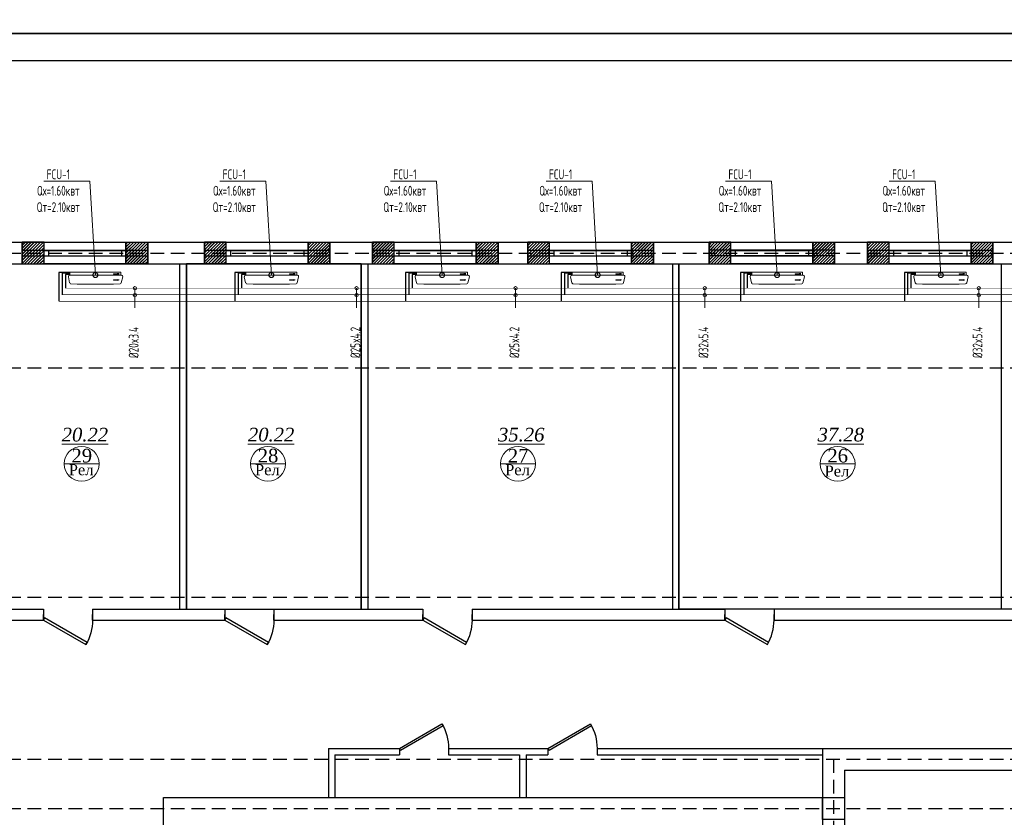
# Model space of a CAD drawing. Header units: inches. Extents: x 8001 to 766003, y -84601 to 563258.
# Tile 66 of 188: x 202127 to 220162, y 392017 to 406623. Entities that reach past the tile are written whole.
import ezdxf
from ezdxf import colors
from ezdxf.entities.mleader import LeaderData, LeaderLine
from ezdxf.math import Vec2, Vec3

# ---------------------------------------------------------------- set-up
doc = ezdxf.new("R2010")
doc.units = ezdxf.units.IN
doc.header["$MEASUREMENT"] = 0
for name, pattern in [('( Hidden )', [0.375, 0.25, -0.125]), ('CONTINOUS', [0]), ('HIDDEN', [9.525, 6.35, -3.175])]:
    doc.linetypes.add(name, pattern=pattern)
for name, color, linetype, lineweight in [('.', 7, 'Continuous', 15), ('SGM-M-100-WW-DRAIN-FLOOR', 3, 'HIDDEN', 30), ('SGM-M-400-TEXT', 140, 'CONTINOUS', 20), ('SGM-M-500-11-HI-TEXT', 11, 'CONTINOUS', 20), ('SGM-M-700-5-HVAC-WS-CWS-FCU', 32, 'CONTINOUS', 30), ('SGM-M-700-6-HVAC-WS-CWR-FCU', 141, 'HIDDEN', 30), ('sloy', 8, 'Continuous', 0), ('СТЕНЫ', 7, 'Continuous', 40), ('ФАНКОЙЛЫ', 250, 'Continuous', 25)]:
    doc.layers.add(name, color=color, linetype=linetype, lineweight=lineweight)
doc.styles.add('SGM_MKN', font='romans.shx', dxfattribs={"width": 0.65, "height": 100})
doc.styles.add('TIEMS', font='times.ttf')
pattern_1 = [(45, (1276666.25, 1731302.557), (-27.5771645, 27.5771645), []), (45, (1276668.25, 1731302.557), (-27.5771645, 27.5771645), [])]

# ---------------------------------------------------------------- blocks, each defined once
blk = doc.blocks.new('*U285')
at = {"color": 5}
for p, q in [((0, 0), (0, -4)), ((-36, 0), (-36, -4))]:
    blk.add_line(p, q, dxfattribs=at)
blk.add_lwpolyline([(0, 0), (-31.18, 18), (-32.05, 16.48), (-0.88, -1.52)], close=True, dxfattribs=at)
blk.add_arc((0, 0), 36, 150, 180, dxfattribs=at)
blk = doc.blocks.new('gggggggggggggfffffffffffffgc')
for p, q in [((3348312, 615065), (3348312, 615465)), ((3350612, 615065), (3350612, 615465))]:
    blk.add_line(p, q)
at = {"color": 5}
for p, q in [((3348312, 615315), (3350612, 615315)), ((3348312, 615215), (3350612, 615215))]:
    blk.add_line(p, q, dxfattribs=at)
blk = doc.blocks.new('gggggggggggggggffffffffffgc')
at = {"layer": '.'}
h = blk.add_hatch(dxfattribs=at)
h.set_pattern_fill('JIS_LC_8', color=32, scale=5)
h.set_pattern_definition(pattern_1)
h.paths.add_polyline_path([(1969330, 2113298), (1968930, 2113298), (1968930, 2112898), (1969330, 2112898)])
h = blk.add_hatch(dxfattribs=at)
h.set_pattern_fill('JIS_LC_8', color=32, scale=5)
h.set_pattern_definition(pattern_1)
h.paths.add_polyline_path([(1970830, 2113298), (1971230, 2113298), (1971230, 2112898), (1970830, 2112898)])
for p, q in [((1968930, 2113298), (1968930, 2112898)), ((1968930, 2113298), (1968930, 2112898)), ((1971230, 2113298), (1971230, 2112898))]:
    blk.add_line(p, q)
at = {"color": 5}
for p, q in [((1969330, 2113148), (1970830, 2113148)), ((1969330, 2113048), (1970830, 2113048))]:
    blk.add_line(p, q, dxfattribs=at)
for points in [[(1969330, 2113298), (1968930, 2113298), (1968930, 2112898), (1969330, 2112898)], [(1970830, 2113298), (1971230, 2113298), (1971230, 2112898), (1970830, 2112898)]]:
    blk.add_lwpolyline(points, close=True)
at = {"color": 0}
blk.add_lwpolyline([(1969330, 2113298), (1970830, 2113298), (1970830, 2112898), (1969330, 2112898)], close=True, dxfattribs=at)
at = {"color": 5}
for points in [[(1969410, 2113148), (1969410, 2113048)], [(1970750, 2113148), (1970750, 2113048)]]:
    blk.add_lwpolyline(points, dxfattribs=at)
blk = doc.blocks.new('*U283')
at = {"color": 5}
for p, q in [((-36, 0), (-36, 4)), ((0, 0), (0, 4))]:
    blk.add_line(p, q, dxfattribs=at)
blk.add_lwpolyline([(0, 0), (-31.18, -18), (-32.05, -16.48), (-0.88, 1.52)], close=True, dxfattribs=at)
blk.add_arc((0, 0), 36, 180, 210, dxfattribs=at)
blk = doc.blocks.new('*U294')
at = {"color": 5}
for p, q in [((0, 0), (0, 4)), ((36, 0), (36, 4))]:
    blk.add_line(p, q, dxfattribs=at)
blk.add_lwpolyline([(0, 0), (31.18, -18), (32.05, -16.48), (0.88, 1.52)], close=True, dxfattribs=at)
blk.add_arc((0, 0), 36, 330, 0, dxfattribs=at)
blk = doc.blocks.new('fhgsg')
for p, q in [((173079.6, 162186.5), (228029.6, 162186.5)), ((182777.4, 161786.5), (182777.4, 162186.5)), ((185077.4, 161786.5), (185077.4, 162186.5)), ((185856.1, 161786.5), (185856.1, 162186.5)), ((188156.1, 161786.5), (188156.1, 162186.5)), ((188701.1, 161786.5), (188701.1, 162186.5)), ((191001.1, 161786.5), (191001.1, 162186.5)), ((192021.1, 161786.5), (192021.1, 162186.5)), ((194321.1, 161786.5), (194321.1, 162186.5)), ((194921.1, 161786.5), (194921.1, 162186.5)), ((197221.1, 161786.5), (197221.1, 162186.5)), ((191349.6, 161786.5), (191349.6, 155466.5)), ((191469.6, 161786.5), (191469.6, 155466.5)), ((197369.6, 161786.5), (197369.6, 155466.5)), ((178529.6, 155466.5), (179829.6, 155466.5)), ((179829.6, 155466.5), (179829.6, 155266.5)), ((180729.6, 155466.5), (183149.6, 155466.5)), ((180729.6, 155466.5), (180729.6, 155266.5)), ((183149.6, 155466.5), (183149.6, 155266.5)), ((184049.6, 155466.5), (186779.6, 155466.5)), ((184049.6, 155466.5), (184049.6, 155266.5)), ((186779.6, 155466.5), (186779.6, 155266.5)), ((187679.6, 155466.5), (192311.1, 155466.5)), ((187679.6, 155466.5), (187679.6, 155266.5)), ((192311.1, 155466.5), (192311.1, 155266.5)), ((193211.1, 155466.5), (193211.1, 155266.5)), ((178529.6, 155266.5), (179829.6, 155266.5)), ((180729.6, 155266.5), (183149.6, 155266.5)), ((184049.6, 155266.5), (186779.6, 155266.5)), ((187679.6, 155266.5), (192311.1, 155266.5)), ((193211.1, 155266.5), (198331.1, 155266.5)), ((185049.6, 152916.5), (186349.6, 152916.5)), ((185049.6, 152916.5), (185049.6, 152016.5)), ((185169.6, 152796.5), (186349.6, 152796.5)), ((185169.6, 152796.5), (185169.6, 152016.5)), ((186349.6, 152916.5), (186349.6, 152796.5)), ((187249.6, 152916.5), (189069.6, 152916.5)), ((187249.6, 152916.5), (187249.6, 152796.5)), ((187249.6, 152796.5), (188549.6, 152796.5)), ((188549.6, 152796.5), (188549.6, 152016.5)), ((188669.6, 152796.5), (189069.6, 152796.5)), ((188669.6, 152796.5), (188669.6, 152016.5)), ((189069.6, 152916.5), (189069.6, 152796.5)), ((189969.6, 152916.5), (218879.6, 152916.5)), ((189969.6, 152916.5), (189969.6, 152796.5)), ((189969.6, 152796.5), (194099.6, 152796.5)), ((194099.6, 152916.5), (194099.6, 126516.5)), ((194499.6, 152516.5), (218479.6, 152516.5)), ((194499.6, 152516.5), (194499.6, 126916.5))]:
    blk.add_line(p, q)
at = {"color": 1, "linetype": '( Hidden )', "ltscale": 1000}
for p, q in [((169789.1, 161986.5), (227829.6, 161986.5)), ((169789.1, 159886.5), (247209.6, 159886.5)), ((169789.1, 155686.5), (247009.6, 155686.5)), ((169789.1, 152716.5), (247209.6, 152716.5)), ((194299.6, 152716.5), (194299.6, 111324.1)), ((169789.1, 151816.5), (247209.6, 151816.5))]:
    blk.add_line(p, q, dxfattribs=at)
at = {"color": 5}
for p, q in [((182777.4, 162036.5), (185077.4, 162036.5)), ((185856.1, 162036.5), (188156.1, 162036.5)), ((188701.1, 162036.5), (191001.1, 162036.5)), ((194321.1, 162036.5), (192021.1, 162036.5)), ((194921.1, 162036.5), (197221.1, 162036.5)), ((182777.4, 161936.5), (185077.4, 161936.5)), ((185856.1, 161936.5), (188156.1, 161936.5)), ((188701.1, 161936.5), (191001.1, 161936.5)), ((194321.1, 161936.5), (192021.1, 161936.5)), ((194921.1, 161936.5), (197221.1, 161936.5))]:
    blk.add_line(p, q, dxfattribs=at)
at = {"lineweight": 0, "ltscale": 100}
for p, q in [((180209.8, 158126.8), (180849.8, 158126.8)), ((183621.1, 158126.8), (184261.1, 158126.8)), ((188202.7, 158126.8), (188842.7, 158126.8)), ((194055.4, 158126.8), (194695.4, 158126.8))]:
    blk.add_line(p, q, dxfattribs=at)
for points in [[(173479.6, 161786.5), (219129.6, 161786.5)], [(182329.6, 155466.5), (182329.6, 161786.5)], [(182449.6, 155466.5), (182449.6, 161786.5)], [(185649.6, 161786.5), (185649.6, 155466.5)], [(185769.6, 161786.5), (185769.6, 155466.5)], [(198331.1, 155466.5), (193211.1, 155466.5)]]:
    blk.add_lwpolyline(points)
at = {"color": 0}
blk.add_lwpolyline([(184049.6, 155466.5), (185649.6, 155466.5), (185649.6, 161786.5), (182449.6, 161786.5), (182449.6, 155466.5), (184049.6, 155466.5)], dxfattribs=at)
blk.add_lwpolyline([(191469.6, 161786.5), (197369.6, 161786.5), (197369.6, 155466.5), (191469.6, 155466.5)], close=True, dxfattribs=at)
for points in [[(182029.6, 152016.5), (194499.6, 152016.5), (194499.6, 127616.5), (182029.6, 127616.5)], [(194099.6, 152016.5), (194499.6, 152016.5), (194499.6, 151616.5), (194099.6, 151616.5)]]:
    blk.add_lwpolyline(points, close=True)
at = {"layer": 'СТЕНЫ', "color": 0, "linetype": 'ByBlock', "lineweight": 0, "ltscale": 100}
for centre in [(180529.8, 158126.8), (183941.1, 158126.8), (188522.7, 158126.8), (194375.4, 158126.8)]:
    blk.add_circle(centre, 320, dxfattribs=at)
blk.add_blockref('gggggggggggggfffffffffffffgc', (-3168872, -453278.5))
at = {"color": 0}
for p in [(-1789489.9, -1951111.7), (-1786152.4, -1951111.7), (-1783073.6, -1951111.7), (-1780228.6, -1951111.7), (-1776908.6, -1951111.7), (-1774008.6, -1951111.7)]:
    blk.add_blockref('gggggggggggggggffffffffffgc', p, dxfattribs=at)
at = {"color": 5, "yscale": 25, "zscale": 25}
for name, p, xscale in [('*U283', (179829.6, 155266.5), -25), ('*U283', (183149.6, 155266.5), -25), ('*U283', (186779.6, 155266.5), -25), ('*U294', (192311.1, 155266.5), 25), ('*U285', (186349.6, 152916.5), -25), ('*U285', (189069.6, 152916.5), -25)]:
    blk.add_blockref(name, p, dxfattribs=dict(at, xscale=xscale))
at = {"lineweight": 0, "ltscale": 100, "char_height": 250, "attachment_point": 5, "style": 'TIEMS'}
for s, insert in [('\\A1;{\\fTimes New Roman|b0|i1|c204|p18;\\L20.22}', (180588.9, 158659)), ('\\A1;{\\fTimes New Roman|b0|i1|c204|p18;\\L20.22}', (184000.2, 158659)), ('\\A1;{\\fTimes New Roman|b0|i1|c204|p18;\\L35.26}', (188581.7, 158659)), ('\\A1;{\\fTimes New Roman|b0|i1|c204|p18;\\L37.28}', (194434.5, 158659)), ('\\A1;29', (180532, 158275)), ('\\A1;28', (183943.2, 158275)), ('\\A1;27', (188524.8, 158275)), ('\\A1;26', (194377.6, 158275))]:
    blk.add_mtext(s, dxfattribs=dict(at, insert=insert))
at = {"lineweight": 0, "ltscale": 100, "char_height": 200, "width": 1156.471, "attachment_point": 5, "style": 'TIEMS'}
for insert in [(180519.9, 158016.9), (183931.2, 158016.9), (188512.7, 158016.9), (194363.6, 157993.3)]:
    blk.add_mtext('\\A1;Рел', dxfattribs=dict(at, insert=insert))
blk = doc.blocks.new('A$C177E1FB8')
at = {"layer": 'sloy'}
for p, q in [((0, 30, -97), (0, 960, -97)), ((0, 960, -97), (55, 960, -97)), ((26, 897, -487), (26, 929, -487)), ((37, 929, -127), (28, 909, -127)), ((28, 909, -127), (34, 909, -127)), ((34, 909, -127), (34, 829, -127)), ((46, 909, -127), (37, 929, -127)), ((40, 829, -127), (40, 909, -127)), ((40, 909, -127), (46, 909, -127)), ((55, 960, -97), (55, 30, -97)), ((55, 829, -57), (55, 960, -57)), ((85, 995, -57), (199, 969, -57)), ((145, 929, -327), (136, 909, -327)), ((136, 909, -327), (142, 909, -327)), ((142, 909, -327), (142, 829, -327)), ((154, 909, -327), (145, 929, -327)), ((148, 829, -327), (148, 909, -327)), ((148, 909, -327), (154, 909, -327)), ((225, 829, -57), (213, 948, -57)), ((34, 829, -127), (40, 829, -127)), ((37, 829, -127), (37, 879, -127)), ((55, 161, -57), (55, 829, -57)), ((142, 829, -327), (148, 829, -327)), ((145, 829, -327), (145, 879, -327)), ((225, 161, -57), (225, 829, -57)), ((55, 30, -97), (0, 30, -97)), ((5, 22, -97), (4, 21, -97)), ((4, 17, -97), (4, 21, -97)), ((5, 24, -97), (5, 24, -97)), ((5, 24, -97), (9, 24, -97)), ((5, 24, -97), (9, 24, -97)), ((5, 24, -97), (5, 23, -97)), ((5, 23, -97), (5, 22, -97)), ((5, 22, -97), (9, 22, -97)), ((10, 22, -97), (5, 22, -97)), ((5, 22, -97), (9, 22, -97)), ((5, 22, -97), (5, 22, -97)), ((5, 22, -97), (5, 22, -97)), ((10, 16, -97), (5, 16, -97)), ((6, 30, -97), (6, 24, -97)), ((9, 30, -97), (9, 24, -97)), ((9, 24, -97), (9, 24, -97)), ((9, 24, -97), (10, 23, -97)), ((9, 22, -97), (9, 22, -97)), ((9, 22, -97), (10, 22, -97)), ((10, 23, -97), (10, 22, -97)), ((10, 22, -97), (10, 21, -97)), ((10, 17, -97), (10, 21, -97)), ((18, 20, -97), (18, 21, -97)), ((26, 21, -97), (18, 21, -97)), ((18, 20, -97), (18, 17, -97)), ((18, 17, -97), (18, 16, -97)), ((19, 24, -97), (20, 24, -97)), ((19, 24, -97), (19, 22, -97)), ((20, 22, -97), (19, 22, -97)), ((19, 21, -97), (25, 21, -97)), ((19, 21, -97), (19, 21, -97)), ((19, 21, -97), (25, 21, -97)), ((20, 24, -97), (25, 24, -97)), ((20, 22, -97), (25, 22, -97)), ((20, 22, -97), (20, 21, -97)), ((20, 14, -97), (20, 15, -97)), ((25, 14, -97), (20, 14, -97)), ((21, 24, -97), (21, 30, -97)), ((24, 24, -97), (24, 30, -97)), ((24, 22, -97), (24, 21, -97)), ((24, 22, -97), (24, 21, -97)), ((25, 24, -97), (25, 24, -97)), ((25, 24, -97), (25, 22, -97)), ((25, 22, -97), (25, 22, -97)), ((25, 21, -97), (25, 21, -97)), ((25, 14, -97), (25, 15, -97)), ((26, 20, -97), (26, 21, -97)), ((26, 20, -97), (26, 17, -97)), ((26, 17, -97), (26, 16, -97)), ((38, 20, -97), (38, 21, -97)), ((46, 21, -97), (38, 21, -97)), ((38, 20, -97), (38, 17, -97)), ((38, 17, -97), (38, 16, -97)), ((39, 24, -97), (40, 24, -97)), ((39, 24, -97), (39, 22, -97)), ((40, 22, -97), (39, 22, -97)), ((39, 21, -97), (45, 21, -97)), ((39, 21, -97), (39, 21, -97)), ((39, 21, -97), (45, 21, -97)), ((40, 24, -97), (45, 24, -97)), ((40, 22, -97), (45, 22, -97)), ((40, 22, -97), (40, 21, -97)), ((40, 14, -97), (40, 15, -97)), ((45, 14, -97), (40, 14, -97)), ((41, 24, -97), (41, 30, -97)), ((44, 24, -97), (44, 30, -97)), ((44, 22, -97), (44, 21, -97)), ((44, 22, -97), (44, 21, -97)), ((45, 24, -97), (45, 24, -97)), ((45, 24, -97), (45, 22, -97)), ((45, 22, -97), (45, 22, -97)), ((45, 21, -97), (45, 21, -97)), ((45, 14, -97), (45, 15, -97)), ((46, 20, -97), (46, 21, -97)), ((46, 20, -97), (46, 17, -97)), ((46, 17, -97), (46, 16, -97)), ((55, 30, -57), (55, 161, -57)), ((90, 0, -57), (195, 24, -57)), ((213, 42, -57), (225, 161, -57))]:
    blk.add_line(p, q, dxfattribs=at)
for centre, radius, start, end in [((3, 16, -97), 2.03, 356.7744, 31.9602), ((12, 16, -97), 2.03, 148.0398, 183.2256), ((16, 14, -97), 3.39, 15.4472, 50.0272), ((20, 22, -97), 0.204, 0, 90), ((20, 21, -97), 0.204, 270, 0), ((25, 22, -97), 0.204, 90, 180), ((25, 21, -97), 0.204, 180, 270), ((28, 14, -97), 3.39, 129.9728, 164.5528), ((36, 14, -97), 3.39, 15.4472, 50.0272), ((40, 22, -97), 0.204, 0, 90), ((40, 21, -97), 0.204, 270, 0), ((45, 22, -97), 0.204, 90, 180), ((45, 21, -97), 0.204, 180, 270), ((48, 14, -97), 3.39, 129.9728, 164.5528)]:
    blk.add_arc(centre, radius, start, end, dxfattribs=at)
for centre, major_axis, end_param in [((85, 965, -57), (0, 30), 1.745329), ((184, 943, -57), (29.5, 5.2), 0.872665), ((85, 30, -57), (-30, 0), 1.745329), ((185, 52, -57), (10.3, -28.2), 0.872665)]:
    blk.add_ellipse(centre, major_axis=major_axis, ratio=1, start_param=0, end_param=end_param, dxfattribs=at)
blk = doc.blocks.new('_DotSmall')
at = {"color": 0, "linetype": 'ByBlock', "const_width": 0.5}
blk.add_lwpolyline([(-0.0625, 0, 1), (0.0625, 0, 1)], format="xyb", close=True, dxfattribs=at)

msp = doc.modelspace()

# ---------------------------------------------------------------- linework, layer by layer
msp.add_lwpolyline([(189105.77, 475772.808), (289105.77, 475772.808), (289105.77, 406372.808), (189105.77, 406372.808)], close=True)

# ---------------------------------------------------------------- block references
at = {"color": 25}
msp.add_blockref('fhgsg', (22732.416, 240363.103), dxfattribs=at)

# ---------------------------------------------------------------- next in the draw order: linework, layer by layer
for points in [[(189105.77, 406372.808), (289105.77, 406372.808), (289105.77, 336972.808), (189105.77, 336972.808)], [(191105.77, 405872.808), (288605.77, 405872.808), (288605.77, 337472.808), (191105.77, 337472.808)]]:
    msp.add_lwpolyline(points, close=True)
at = {"color": 4, "const_width": 10}
msp.add_lwpolyline([(240952.167, 401705.561), (202965.054, 401705.561)], dxfattribs=at)
at = {"color": 3, "const_width": 10}
msp.add_lwpolyline([(240952.25, 401465.561), (202845.054, 401465.561)], dxfattribs=at)
at = {"color": 25, "const_width": 10}
msp.add_lwpolyline([(240939.262, 401586.842), (202905.054, 401586.842)], dxfattribs=at)
at = {"layer": 'SGM-M-100-WW-DRAIN-FLOOR', "linetype": 'ByBlock', "ltscale": 500}
for p, q in [((203034.515, 401994.691), (202845.054, 401994.691)), ((202845.054, 401994.691), (202845.054, 401465.561)), ((206257.987, 401994.691), (206068.526, 401994.691)), ((206068.526, 401994.691), (206068.526, 401465.561)), ((209384.515, 401994.691), (209195.054, 401994.691)), ((209195.054, 401994.691), (209195.054, 401465.561)), ((212234.469, 401994.691), (212045.008, 401994.691)), ((212045.008, 401994.691), (212045.008, 401465.561)), ((215520.784, 401994.691), (215331.323, 401994.691)), ((215331.323, 401994.691), (215331.323, 401465.561)), ((218520.784, 401994.691), (218331.323, 401994.691)), ((218331.323, 401994.691), (218331.323, 401465.561))]:
    msp.add_line(p, q, dxfattribs=at)
at = {"layer": 'SGM-M-500-11-HI-TEXT', "color": 5, "ltscale": 30}
for p, q in [((204237.397, 401349.247), (204237.397, 401705.561)), ((208298.539, 401349.247), (208298.539, 401705.561)), ((211210.973, 401349.247), (211210.973, 401705.561)), ((214674.133, 401349.247), (214674.133, 401705.561)), ((219693.54, 401349.247), (219693.54, 401705.561))]:
    msp.add_line(p, q, dxfattribs=at)
for centre in [(204237.397, 401705.561), (208298.539, 401705.561), (211210.973, 401705.561), (214674.133, 401705.561), (219693.54, 401705.561), (204237.397, 401581.159), (208298.539, 401581.159), (211210.973, 401581.159), (214674.133, 401581.159), (219693.54, 401581.159)]:
    msp.add_circle(centre, 30, dxfattribs=at)
at = {"layer": 'SGM-M-700-5-HVAC-WS-CWS-FCU', "ltscale": 500}
for p, q in [((203032.727, 401979.686), (202905.054, 401979.686)), ((202905.054, 401979.686), (202905.054, 401586.842)), ((206256.199, 401979.686), (206128.526, 401979.686)), ((206128.526, 401979.686), (206128.526, 401586.842)), ((209382.727, 401979.686), (209255.054, 401979.686)), ((209255.054, 401979.686), (209255.054, 401586.842)), ((212232.681, 401979.686), (212105.008, 401979.686)), ((212105.008, 401979.686), (212105.008, 401586.842)), ((215518.996, 401979.686), (215391.323, 401979.686)), ((215391.323, 401979.686), (215391.323, 401586.842)), ((218518.996, 401979.686), (218391.323, 401979.686)), ((218391.323, 401979.686), (218391.323, 401586.842))]:
    msp.add_line(p, q, dxfattribs=at)
at = {"layer": 'SGM-M-700-6-HVAC-WS-CWR-FCU', "ltscale": 500}
for p, q in [((203032.727, 401959.682), (202965.054, 401959.682)), ((202965.054, 401959.682), (202965.054, 401705.561)), ((206256.199, 401959.682), (206188.526, 401959.682)), ((206188.526, 401959.682), (206188.526, 401705.561)), ((209382.727, 401959.682), (209315.054, 401959.682)), ((209315.054, 401959.682), (209315.054, 401705.561)), ((212232.681, 401959.682), (212165.008, 401959.682)), ((212165.008, 401959.682), (212165.008, 401705.561)), ((215518.996, 401959.682), (215451.323, 401959.682)), ((215451.323, 401959.682), (215451.323, 401705.561)), ((218518.996, 401959.682), (218451.323, 401959.682)), ((218451.323, 401959.682), (218451.323, 401705.561))]:
    msp.add_line(p, q, dxfattribs=at)

# ---------------------------------------------------------------- next in the draw order: block references
at = {"layer": 'ФАНКОЙЛЫ', "color": 3, "rotation": 270}
for p in [(203018.28, 402001.838, 96.62), (206241.751, 402001.838, 96.62), (209368.28, 402001.838, 96.62), (212218.233, 402001.838, 96.62), (215504.548, 402001.838, 96.62), (218504.548, 402001.838, 96.62)]:
    msp.add_blockref('A$C177E1FB8', p, dxfattribs=at)

# ---------------------------------------------------------------- next in the draw order: texts
at = {"layer": 'SGM-M-500-11-HI-TEXT', "color": 5, "ltscale": 30, "style": 'SGM_MKN', "width": 0.65}
for s, p in [('%%C20x3.4', (204304.488, 400425.893)), ('%%C25x4.2', (208365.63, 400425.893)), ('%%C25x4.2', (211278.064, 400425.893)), ('%%C32x5.4', (214741.224, 400425.893)), ('%%C32x5.4', (219760.631, 400425.893))]:
    msp.add_text(s, height=180, rotation=90, dxfattribs=at).set_placement(p)

# ---------------------------------------------------------------- next in the draw order: leaders
at = {"layer": 'SGM-M-400-TEXT', "color": 18, "ltscale": 30, "true_color": 0x000000}
ml = msp.add_multileader_mtext('Standard', dxfattribs=at)
ml.set_content('\\A1;{\\C256;\\c0;FCU-1\\PQх=1.60квт\\PQт=2.10квт}', color=5, style='SGM_MKN')
ml.set_leader_properties(lineweight=18)
ml.set_arrow_properties(name='DOTSMALL')
ml.build(insert=Vec2(0, 0))
ml.multileader.update_dxf_attribs({"text_left_attachment_type": 6, "text_right_attachment_type": 6, "dogleg_length": 0, "arrow_head_size": 180})
ctx = ml.context
ctx.base_point, ctx.char_height, ctx.arrow_head_size, ctx.plane_origin = Vec3(202258.543, 403665.012), 180, 180, Vec3(309056.381, 546705.4)
ctx.left_attachment, ctx.right_attachment, ctx.text_align_type = 6, 6, 1
notes = []
notes.append((ctx, [(1, (1, 1, 0), (203410.257, 403665.012), (-1, 0), 0, [(0, [(203513.274, 401946.836)], 0, [])])]))
ctx.mtext.insert, ctx.mtext.width, ctx.mtext.defined_height, ctx.mtext.alignment, ctx.mtext.flow_direction = Vec3(202834.4, 403881.012), 830.20237, 239.92, 2, 5
ml = msp.add_multileader_mtext('Standard', dxfattribs=at)
ml.set_content('\\A1;{\\C256;\\c0;FCU-1\\PQх=1.60квт\\PQт=2.10квт}', color=5, style='SGM_MKN')
ml.set_leader_properties(lineweight=18)
ml.set_arrow_properties(name='DOTSMALL')
ml.build(insert=Vec2(0, 0))
ml.multileader.update_dxf_attribs({"text_left_attachment_type": 6, "text_right_attachment_type": 6, "dogleg_length": 0, "arrow_head_size": 180})
ctx = ml.context
ctx.base_point, ctx.char_height, ctx.arrow_head_size, ctx.plane_origin = Vec3(205482.014, 403665.012), 180, 180, Vec3(312279.852, 546705.4)
ctx.left_attachment, ctx.right_attachment, ctx.text_align_type = 6, 6, 1
notes.append((ctx, [(1, (1, 1, 0), (206633.729, 403665.012), (-1, 0), 0, [(0, [(206736.745, 401946.836)], 0, [])])]))
ctx.mtext.insert, ctx.mtext.width, ctx.mtext.defined_height, ctx.mtext.alignment, ctx.mtext.flow_direction = Vec3(206057.871, 403881.012), 830.20237, 239.92, 2, 5
ml = msp.add_multileader_mtext('Standard', dxfattribs=at)
ml.set_content('\\A1;{\\C256;\\c0;FCU-1\\PQх=1.60квт\\PQт=2.10квт}', color=5, style='SGM_MKN')
ml.set_leader_properties(lineweight=18)
ml.set_arrow_properties(name='DOTSMALL')
ml.build(insert=Vec2(0, 0))
ml.multileader.update_dxf_attribs({"text_left_attachment_type": 6, "text_right_attachment_type": 6, "dogleg_length": 0, "arrow_head_size": 180})
ctx = ml.context
ctx.base_point, ctx.char_height, ctx.arrow_head_size, ctx.plane_origin = Vec3(208608.543, 403665.012), 180, 180, Vec3(315406.381, 546705.4)
ctx.left_attachment, ctx.right_attachment, ctx.text_align_type = 6, 6, 1
notes.append((ctx, [(1, (1, 1, 0), (209760.257, 403665.012), (-1, 0), 0, [(0, [(209863.274, 401946.836)], 0, [])])]))
ctx.mtext.insert, ctx.mtext.width, ctx.mtext.defined_height, ctx.mtext.alignment, ctx.mtext.flow_direction = Vec3(209184.4, 403881.012), 830.20237, 239.92, 2, 5
ml = msp.add_multileader_mtext('Standard', dxfattribs=at)
ml.set_content('\\A1;{\\C256;\\c0;FCU-1\\PQх=1.60квт\\PQт=2.10квт}', color=5, style='SGM_MKN')
ml.set_leader_properties(lineweight=18)
ml.set_arrow_properties(name='DOTSMALL')
ml.build(insert=Vec2(0, 0))
ml.multileader.update_dxf_attribs({"text_left_attachment_type": 6, "text_right_attachment_type": 6, "dogleg_length": 0, "arrow_head_size": 180})
ctx = ml.context
ctx.base_point, ctx.char_height, ctx.arrow_head_size, ctx.plane_origin = Vec3(211458.496, 403665.012), 180, 180, Vec3(318256.334, 546705.4)
ctx.left_attachment, ctx.right_attachment, ctx.text_align_type = 6, 6, 1
notes.append((ctx, [(1, (1, 1, 0), (212610.211, 403665.012), (-1, 0), 0, [(0, [(212713.227, 401946.836)], 0, [])])]))
ctx.mtext.insert, ctx.mtext.width, ctx.mtext.defined_height, ctx.mtext.alignment, ctx.mtext.flow_direction = Vec3(212034.353, 403881.012), 830.20237, 239.92, 2, 5
ml = msp.add_multileader_mtext('Standard', dxfattribs=at)
ml.set_content('\\A1;{\\C256;\\c0;FCU-1\\PQх=1.60квт\\PQт=2.10квт}', color=5, style='SGM_MKN')
ml.set_leader_properties(lineweight=18)
ml.set_arrow_properties(name='DOTSMALL')
ml.build(insert=Vec2(0, 0))
ml.multileader.update_dxf_attribs({"text_left_attachment_type": 6, "text_right_attachment_type": 6, "dogleg_length": 0, "arrow_head_size": 180})
ctx = ml.context
ctx.base_point, ctx.char_height, ctx.arrow_head_size, ctx.plane_origin = Vec3(214744.811, 403665.012), 180, 180, Vec3(321542.649, 546705.4)
ctx.left_attachment, ctx.right_attachment, ctx.text_align_type = 6, 6, 1
notes.append((ctx, [(1, (1, 1, 0), (215896.526, 403665.012), (-1, 0), 0, [(0, [(215999.542, 401946.836)], 0, [])])]))
ctx.mtext.insert, ctx.mtext.width, ctx.mtext.defined_height, ctx.mtext.alignment, ctx.mtext.flow_direction = Vec3(215320.669, 403881.012), 830.20237, 239.92, 2, 5
ml = msp.add_multileader_mtext('Standard', dxfattribs=at)
ml.set_content('\\A1;{\\C256;\\c0;FCU-1\\PQх=1.60квт\\PQт=2.10квт}', color=5, style='SGM_MKN')
ml.set_leader_properties(lineweight=18)
ml.set_arrow_properties(name='DOTSMALL')
ml.build(insert=Vec2(0, 0))
ml.multileader.update_dxf_attribs({"text_left_attachment_type": 6, "text_right_attachment_type": 6, "dogleg_length": 0, "arrow_head_size": 180})
ctx = ml.context
ctx.base_point, ctx.char_height, ctx.arrow_head_size, ctx.plane_origin = Vec3(217744.811, 403665.012), 180, 180, Vec3(324542.649, 546705.4)
ctx.left_attachment, ctx.right_attachment, ctx.text_align_type = 6, 6, 1
notes.append((ctx, [(1, (1, 1, 0), (218896.526, 403665.012), (-1, 0), 0, [(0, [(218999.542, 401946.836)], 0, [])])]))
ctx.mtext.insert, ctx.mtext.width, ctx.mtext.defined_height, ctx.mtext.alignment, ctx.mtext.flow_direction = Vec3(218320.669, 403881.012), 830.20237, 239.92, 2, 5
for ctx, leaders in notes:
    for number, flags, end, landing, length, lines in leaders:
        leader = LeaderData()
        leader.index, (leader.has_last_leader_line, leader.has_dogleg_vector, leader.attachment_direction) = number, flags
        leader.last_leader_point, leader.dogleg_vector, leader.dogleg_length = Vec3(end), Vec3(landing), length
        for number, points, colour, breaks in lines:
            line = LeaderLine()
            line.index, line.vertices, line.color, line.breaks = number, Vec3.list(points), colors.encode_raw_color(colour), breaks
            leader.lines.append(line)
        ctx.leaders.append(leader)

doc.saveas('drawing.dxf')
